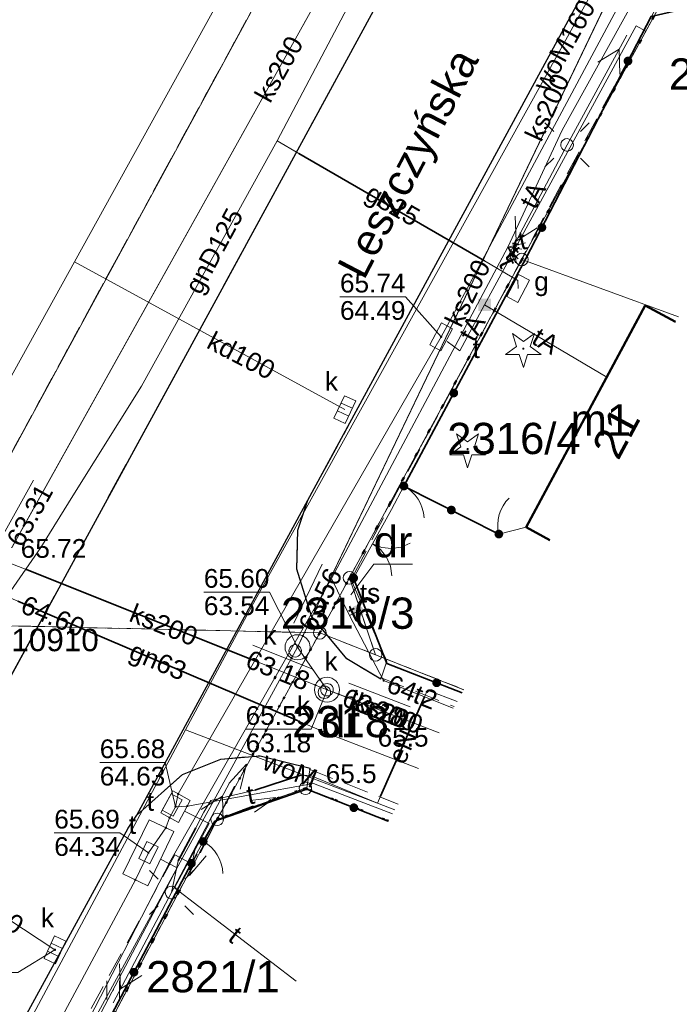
# Model space of a CAD drawing. Extents: x 6420891 to 6421372, y 5789686 to 5790696.
# Tile 12 of 48: x 6421057 to 6421084, y 5789972 to 5790011. Entities that reach past the tile are written whole.
import ezdxf
from ezdxf.enums import TextEntityAlignment as Align

# ---------------------------------------------------------------- set-up
doc = ezdxf.new("R2010")
doc.units = 0
doc.header["$PDSIZE"] = 0.75
for name, pattern in [('KROPK2', [2, 0, -2]), ('PRZER1-1', [2, 1, -1]), ('PRZER2-1', [3, 2, -1]), ('PRZER3-1', [4, 3, -1])]:
    doc.linetypes.add(name, pattern=pattern)
doc.layers.get('0').update_dxf_attribs({"linetype": 'CONTINUOUS', "lineweight": 13})
for name, color, linetype, lineweight in [('GEPADR', 7, 'CONTINUOUS', 18), ('GEPADR_O', 7, 'CONTINUOUS', 18), ('GEPPGD', 7, 'CONTINUOUS', 18), ('GESBZO', 7, 'CONTINUOUS', 50), ('GESBZO_O', 7, 'CONTINUOUS', 50), ('GESDZI', 7, 'CONTINUOUS', 18), ('GESDZI_O', 7, 'CONTINUOUS', 18), ('GESJAE', 7, 'KROPK2', 50), ('GSLKBR', 7, 'CONTINUOUS', 18), ('GSLKFU', 7, 'CONTINUOUS', 18), ('GSLKOC', 7, 'PRZER2-1', 18), ('GSLKOG', 7, 'CONTINUOUS', 35), ('GSLKRW', 7, 'CONTINUOUS', 25), ('GSPIST', 7, 'CONTINUOUS', 18), ('GSPPS3_O', 7, 'CONTINUOUS', 18), ('GSPWPN', 7, 'CONTINUOUS', 13), ('GSPWPN_O', 7, 'CONTINUOUS', 13), ('GSPWPS_O', 7, 'CONTINUOUS', 13), ('GSSKOA', 7, 'PRZER3-1', 18), ('GSSKOD', 7, 'PRZER2-1', 18), ('GSSUTR', 7, 'PRZER2-1', 18), ('GTGTXT_O', 7, 'CONTINUOUS', 18), ('GUSIKP', 7, 'CONTINUOUS', 18)]:
    doc.layers.add(name, color=color, linetype=linetype, lineweight=lineweight)
for name, color, linetype, lineweight, true_color in [('GESKKL', 7, 'PRZER3-1', 18, 0x24bc24), ('GESUZY', 7, 'PRZER1-1', 18, 0x008000), ('GESUZY_O', 7, 'PRZER1-1', 18, 0x008000), ('GSPRDI', 7, 'CONTINUOUS', 18, 0x008000), ('GULENN', 1, 'CONTINUOUS', 18, 0xff0000), ('GULENN_O', 1, 'CONTINUOUS', 18, 0xff0000), ('GULEOR', 1, 'CONTINUOUS', 35, 0xff0000), ('GULGNP', 7, 'CONTINUOUS', 18, 0xbfbf00), ('GULGNP_O', 7, 'CONTINUOUS', 18, 0xbfbf00), ('GULGOR', 7, 'CONTINUOUS', 35, 0xbfbf00), ('GULGSP', 7, 'CONTINUOUS', 18, 0xbfbf00), ('GULGSP_O', 7, 'CONTINUOUS', 18, 0xbfbf00), ('GULKDP', 7, 'CONTINUOUS', 18, 0x803300), ('GULKDP_O', 7, 'CONTINUOUS', 18, 0x803300), ('GULKOR', 7, 'CONTINUOUS', 35, 0x803300), ('GULKSP', 7, 'CONTINUOUS', 18, 0x803300), ('GULKSP_O', 7, 'CONTINUOUS', 18, 0x803300), ('GULTPR', 7, 'CONTINUOUS', 18, 0xff9100), ('GULTPR_O', 7, 'CONTINUOUS', 18, 0xff9100), ('GULWOP', 5, 'CONTINUOUS', 18, 0x0000ff), ('GULWOP_O', 5, 'CONTINUOUS', 18, 0x0000ff), ('GUPGSG', 7, 'CONTINUOUS', 18, 0xbfbf00), ('GUPGSG_O', 7, 'CONTINUOUS', 18, 0xbfbf00), ('GUPGSH_O', 7, 'CONTINUOUS', 5, 0xbfbf00), ('GUPIBH', 7, 'CONTINUOUS', 5, 0x0a0909), ('GUPIBH_O', 7, 'CONTINUOUS', 5, 0x0a0909), ('GUPISL', 7, 'CONTINUOUS', 18, 0x0a0909), ('GUPKKS', 7, 'CONTINUOUS', 18, 0x803300), ('GUPKKS_O', 7, 'CONTINUOUS', 18, 0x0a0909), ('GUPKSD', 7, 'CONTINUOUS', 18, 0x803300), ('GUPKSD_O', 7, 'CONTINUOUS', 18, 0x803300), ('GUPKSH', 7, 'CONTINUOUS', 5, 0x803300), ('GUPKSH_O', 7, 'CONTINUOUS', 5, 0x803300), ('GUPKWZ', 7, 'CONTINUOUS', 18, 0x0a0909), ('GUPKWZ_O', 7, 'CONTINUOUS', 18, 0x0a0909), ('GUPTSD', 7, 'CONTINUOUS', 18, 0xff9100), ('GUPTSD_O', 7, 'CONTINUOUS', 18, 0xff9100), ('GUPTSH', 7, 'CONTINUOUS', 5, 0xff9100), ('GUPTSH_O', 7, 'CONTINUOUS', 5, 0xff9100), ('GUPTST', 7, 'CONTINUOUS', 18, 0xff9100), ('GUPTST_O', 7, 'CONTINUOUS', 18, 0xff9100), ('GUPTWZ', 7, 'CONTINUOUS', 18, 0x0a0909), ('GUPTWZ_O', 7, 'CONTINUOUS', 18, 0x0a0909), ('GUPTZK', 7, 'CONTINUOUS', 5, 0x0a0909)]:
    doc.layers.add(name, color=color, linetype=linetype, lineweight=lineweight, true_color=true_color)
doc.styles.add('GEO-INFO', font='Arial')

# ---------------------------------------------------------------- blocks, each defined once
blk = doc.blocks.new('SUPE04_1')
at = {"color": 0}
for points in [[(6.982163, 1), (8.714214, 0), (6.982163, -1)], [(0, 0), (10, 0)]]:
    blk.add_lwpolyline(points, dxfattribs=at)
blk = doc.blocks.new('SZAFA1')
at = {"color": 0}
blk.add_lwpolyline([(-1, -0.5), (-1, 0.5), (1, 0.5), (1, -0.5)], close=True, dxfattribs=at)
blk = doc.blocks.new('KOLO')
blk.add_hatch(color=0).paths.add_polyline_path([(-0.5, 0), (-0.482963, -0.12941), (-0.433013, -0.25), (-0.353553, -0.353553), (-0.25, -0.433013), (-0.12941, -0.482963), (0, -0.5), (0.12941, -0.482963), (0.25, -0.433013), (0.353553, -0.353553), (0.433013, -0.25), (0.482963, -0.12941), (0.5, 0), (0.482963, 0.12941), (0.433013, 0.25), (0.353553, 0.353553), (0.25, 0.433013), (0.12941, 0.482963), (0, 0.5), (-0.12941, 0.482963), (-0.25, 0.433013), (-0.353553, 0.353553), (-0.433013, 0.25), (-0.482963, 0.12941)])
blk = doc.blocks.new('OKRAG_PELNY')
at = {"color": 0}
blk.add_lwpolyline([(0, 0.5), (0.12941, 0.482963), (0.25, 0.433013), (0.353553, 0.353553), (0.433013, 0.25), (0.482963, 0.12941), (0.5, 0), (0.482963, -0.12941), (0.433013, -0.25), (0.353553, -0.353553), (0.25, -0.433013), (0.12941, -0.482963), (0, -0.5), (-0.12941, -0.482963), (-0.25, -0.433013), (-0.353553, -0.353553), (-0.433013, -0.25), (-0.482963, -0.12941), (-0.5, 0), (-0.482963, 0.12941), (-0.433013, 0.25), (-0.353553, 0.353553), (-0.25, 0.433013), (-0.12941, 0.482963)], close=True, dxfattribs=at)
blk = doc.blocks.new('SUSM01_01')
at = {"color": 0}
for points in [[(-0.353553, 0.353553), (-0.212132, 0.212132)], [(0.353553, 0.353553), (0.212132, 0.212132)], [(-0.353553, -0.353553), (-0.212132, -0.212132)], [(0.353553, -0.353553), (0.212132, -0.212132)]]:
    blk.add_lwpolyline(points, dxfattribs=at)
blk.add_lwpolyline([(0, 0.1), (0.034202, 0.093969), (0.064279, 0.076604), (0.086603, 0.05), (0.096593, 0.025882), (0.1, 0), (0.096593, -0.025882), (0.086603, -0.05), (0.068017, -0.073305), (0.043388, -0.090097), (0.014904, -0.098883), (-0.014904, -0.098883), (-0.043388, -0.090097), (-0.068017, -0.073305), (-0.086603, -0.05), (-0.097493, -0.022252), (-0.09972, 0.007473), (-0.093087, 0.036534), (-0.078183, 0.062349), (-0.056332, 0.082624), (-0.029476, 0.095557)], close=True, dxfattribs=at)
blk = doc.blocks.new('PROSTOKAT1_5-1_PELNY')
at = {"color": 0}
blk.add_lwpolyline([(0.75, -0.5), (-0.75, -0.5), (-0.75, 0.5), (0.75, 0.5)], close=True, dxfattribs=at)
blk = doc.blocks.new('PROSTOKAT2-1_PELNY')
at = {"color": 0}
blk.add_lwpolyline([(1, 0.5), (1, -0.5), (-1, -0.5), (-1, 0.5)], close=True, dxfattribs=at)
blk = doc.blocks.new('KWADRAT_PELNY')
blk.add_hatch(color=0).paths.add_polyline_path([(0.5, 0.5), (-0.5, 0.5), (-0.5, -0.5), (0.5, -0.5)])
blk = doc.blocks.new('SUUS05')
at = {"color": 0}
blk.add_lwpolyline([(0.5, -0.25), (-0.5, -0.25), (-0.5, 0.25), (0.5, 0.25)], close=True, dxfattribs=at)
for points in [[(-0.175, -0.25), (-0.175, 0.25)], [(0.175, -0.25), (0.175, 0.25)]]:
    blk.add_lwpolyline(points, dxfattribs=at)
blk = doc.blocks.new('KTOK04')
at = {"color": 0}
blk.add_lwpolyline([(0, 0), (-0.01711, -0.261052), (-0.068148, -0.517638), (-0.152241, -0.765367), (-0.267949, -1), (-0.413293, -1.217523), (-0.585786, -1.414214), (-0.782477, -1.586707), (-1, -1.732051)], dxfattribs=at)
blk = doc.blocks.new('SLBRA')
at = {"color": 0}
for points in [[(1.732051, 1), (1.414214, 0.585786), (1, 0.267949), (0.517638, 0.068148), (0, 0)], [(0, 0), (0.517638, -0.068148), (1, -0.267949), (1.414214, -0.585786), (1.732051, -1)]]:
    blk.add_lwpolyline(points, dxfattribs=at)
blk = doc.blocks.new('SPDIP')
blk.add_hatch(color=0).paths.add_polyline_path([(0, -0.09), (0.027812, -0.085595), (0.052901, -0.072812), (0.072812, -0.052901), (0.085595, -0.027812), (0.09, 0), (0.085595, 0.027812), (0.072812, 0.052901), (0.052901, 0.072812), (0.027812, 0.085595), (0, 0.09), (-0.027812, 0.085595), (-0.052901, 0.072812), (-0.072812, 0.052901), (-0.085595, 0.027812), (-0.09, 0), (-0.085595, -0.027812), (-0.072812, -0.052901), (-0.052901, -0.072812), (-0.027812, -0.085595)])
at = {"color": 0}
blk.add_lwpolyline([(0.544942, 0.177062), (1.426676, -0.463555), (0.336792, -0.463555), (0, -1.500096), (-0.336792, -0.463555), (-1.426676, -0.463555), (-0.544942, 0.177062), (-0.881734, 1.213603), (0, 0.572986), (0.881734, 1.213603)], close=True, dxfattribs=at)
blk = doc.blocks.new('POINT')
at = {"color": 0}
blk.add_point((0, 0), dxfattribs=at)
blk = doc.blocks.new('SPTRW')
at = {"color": 0}
for points in [[(-0.51332, 0.7233), (-0.51332, -0.7767)], [(0.48668, -0.7767), (0.48668, 0.7233)]]:
    blk.add_lwpolyline(points, dxfattribs=at)
blk = doc.blocks.new('EPPGS')
at = {"color": 0}
blk.add_lwpolyline([(0, 0.5), (0.154508, 0.475528), (0.293893, 0.404508), (0.404508, 0.293893), (0.475528, 0.154508), (0.5, 0), (0.475528, -0.154508), (0.404508, -0.293893), (0.293893, -0.404508), (0.154508, -0.475528), (0, -0.5), (-0.154508, -0.475528), (-0.293893, -0.404508), (-0.404508, -0.293893), (-0.475528, -0.154508), (-0.5, 0), (-0.475528, 0.154508), (-0.404508, 0.293893), (-0.293893, 0.404508), (-0.154508, 0.475528)], close=True, dxfattribs=at)
blk = doc.blocks.new('SPSWJ')
at = {"color": 0}
for points in [[(0, 0), (3, 0)], [(3, -0.5), (5, 0), (3, 0.5)]]:
    blk.add_lwpolyline(points, dxfattribs=at)

msp = doc.modelspace()

# ---------------------------------------------------------------- linework, layer by layer
at = {"layer": 'GESBZO', "linetype": 'Continuous', "lineweight": 50, "elevation": 10.26}
for points in [[(6421077.713, 5789990.941), (6421082.476, 5789999.81), (6421083.688, 5789999.164)], [(6421078.666, 5789990.429), (6421077.713, 5789990.941)]]:
    msp.add_lwpolyline(points, dxfattribs=at)
at = {"layer": 'GESDZI', "linetype": 'Continuous', "lineweight": 18, "elevation": 10.3}
for points in [[(6421135.099, 5790137.509), (6421053.401, 5789987.081), (6420961.435, 5789816.962), (6420958.743, 5789821.505), (6420954.971, 5789827.872)], [(6421121.732, 5790083.312), (6421117.02, 5790074.678), (6421086.476, 5790018.114), (6421077.543, 5790001.653), (6421070.646, 5789988.917), (6421069.455, 5789986.717), (6421053.401, 5789987.081), (6421135.099, 5790137.509)], [(6421077.543, 5790001.653), (6421086.476, 5790018.114), (6421090.236, 5790016.753), (6421093.188, 5790015.684)], [(6421083.805, 5789999.367), (6421077.543, 5790001.653), (6421070.646, 5789988.917), (6421071.69, 5789985.836)], [(6421083.805, 5789999.367), (6421077.543, 5790001.653)], [(6421072.204, 5789979.193), (6421068.88, 5789980.499), (6421065.346, 5789979.256), (6421069.455, 5789986.717), (6421071.69, 5789985.836), (6421075.224, 5789984.444)], [(6421071.69, 5789985.836), (6421075.224, 5789984.444)], [(6421058.157, 5789965.648), (6421065.346, 5789979.256), (6421068.88, 5789980.499), (6421072.204, 5789979.193)]]:
    msp.add_lwpolyline(points, dxfattribs=at)
for points in [[(6421069.455, 5789986.717), (6421070.646, 5789988.917), (6421071.69, 5789985.836)], [(6421069.455, 5789986.717), (6421065.346, 5789979.256), (6421058.157, 5789965.648), (6421048.808, 5789947.949), (6421021.023, 5789895.559), (6420945.154, 5789755.753), (6420931.728, 5789762.857), (6420936.45, 5789771.586), (6420961.435, 5789816.962), (6421053.401, 5789987.081)]]:
    msp.add_lwpolyline(points, close=True, dxfattribs=at)
at = {"layer": 'GESJAE', "linetype": 'KROPK2', "lineweight": 50, "ltscale": 0.5, "elevation": 10.3}
for points in [[(6421072.204, 5789979.193), (6421068.88, 5789980.499), (6421065.346, 5789979.256), (6421069.455, 5789986.717), (6421070.646, 5789988.917), (6421077.543, 5790001.653), (6421086.476, 5790018.114), (6421117.02, 5790074.678), (6421121.732, 5790083.312), (6421127.675, 5790094.324), (6421144.593, 5790125.52), (6421152.501, 5790140.103), (6421170.006, 5790172.381), (6421191.638, 5790212.271), (6421198.322, 5790224.595), (6421235.333, 5790291.653), (6421245.798, 5790310.625), (6421258.704, 5790334.023), (6421264.369, 5790344.293), (6421276.767, 5790366.771), (6421295.345, 5790400.451)], [(6421121.732, 5790083.312), (6421117.02, 5790074.678), (6421086.476, 5790018.114), (6421077.543, 5790001.653), (6421070.646, 5789988.917), (6421069.455, 5789986.717), (6421065.346, 5789979.256), (6421058.157, 5789965.648), (6421048.808, 5789947.949), (6421053.229, 5789945.629), (6421044.86, 5789930.373), (6421043.349, 5789927.619), (6421042.462, 5789926.002), (6421034.045, 5789910.658), (6421024.501, 5789893.26), (6421008.051, 5789863.273), (6420991.21, 5789832.614), (6420986.902, 5789824.717), (6420974.452, 5789801.879), (6420970.141, 5789793.971), (6420953.18, 5789762.856)], [(6420914.623, 5789700.386), (6420918.565, 5789707.611), (6420922.092, 5789705.723), (6420934.061, 5789727.678), (6420940.763, 5789739.972), (6420948.423, 5789754.023), (6420953.18, 5789762.856), (6420970.141, 5789793.971), (6420974.452, 5789801.879), (6420986.902, 5789824.717), (6420991.21, 5789832.614), (6421008.051, 5789863.273), (6421024.501, 5789893.26), (6421034.045, 5789910.658), (6421042.462, 5789926.002), (6421043.349, 5789927.619), (6421044.86, 5789930.373), (6421053.229, 5789945.629), (6421048.808, 5789947.949), (6421058.157, 5789965.648), (6421065.346, 5789979.256), (6421068.88, 5789980.499), (6421072.204, 5789979.193)]]:
    msp.add_lwpolyline(points, dxfattribs=at)
at = {"layer": 'GESKKL', "linetype": 'PRZER3-1', "lineweight": 18, "ltscale": 0.5, "elevation": 10.16}
msp.add_lwpolyline([(6421135.099, 5790137.509), (6421053.401, 5789987.081), (6420961.435, 5789816.962), (6420958.743, 5789821.505), (6420954.971, 5789827.872)], dxfattribs=at)
at = {"layer": 'GESUZY', "linetype": 'PRZER1-1', "lineweight": 18, "ltscale": 0.5, "elevation": 10.18}
for points in [[(6421135.099, 5790137.509), (6421053.401, 5789987.081), (6420961.435, 5789816.962), (6420958.743, 5789821.505), (6420954.971, 5789827.872)], [(6421121.732, 5790083.312), (6421117.02, 5790074.678), (6421086.476, 5790018.114), (6421077.543, 5790001.653), (6421070.646, 5789988.917), (6421069.455, 5789986.717), (6421053.401, 5789987.081), (6421135.099, 5790137.509)], [(6421077.543, 5790001.653), (6421086.476, 5790018.114), (6421090.236, 5790016.753), (6421098.244, 5790031.594), (6421106.617, 5790047.101), (6421121.538, 5790074.735), (6421130.983, 5790076.653), (6421130.772, 5790077.977), (6421141.144, 5790080.465)], [(6421075.224, 5789984.444), (6421071.69, 5789985.836), (6421070.646, 5789988.917), (6421077.543, 5790001.653)], [(6421072.204, 5789979.193), (6421068.88, 5789980.499), (6421065.346, 5789979.256), (6421069.455, 5789986.717), (6421071.69, 5789985.836), (6421075.224, 5789984.444)], [(6421053.61, 5789945.429), (6421053.229, 5789945.629), (6421048.808, 5789947.949), (6421058.157, 5789965.648), (6421065.346, 5789979.256), (6421068.88, 5789980.499), (6421072.204, 5789979.193)]]:
    msp.add_lwpolyline(points, dxfattribs=at)
for points in [[(6421071.69, 5789985.836), (6421069.455, 5789986.717), (6421070.646, 5789988.917)], [(6421069.455, 5789986.717), (6421065.346, 5789979.256), (6421058.157, 5789965.648), (6421048.808, 5789947.949), (6421021.023, 5789895.559), (6420945.154, 5789755.753), (6420931.728, 5789762.857), (6420936.45, 5789771.586), (6420961.435, 5789816.962), (6421053.401, 5789987.081)]]:
    msp.add_lwpolyline(points, close=True, dxfattribs=at)
at = {"layer": 'GESUZY_O', "linetype": 'Continuous', "lineweight": 9, "elevation": 10.8, "flags": 128}
msp.add_lwpolyline([(6421073.165, 5789989.464), (6421071.613, 5789989.464), (6421070.694, 5789988.235)], dxfattribs=at)
at = {"layer": 'GSLKBR', "linetype": 'Continuous', "lineweight": 18, "elevation": 10.18}
msp.add_lwpolyline([(6421070.81, 5789988.91), (6421072.33, 5789991.65)], dxfattribs=at)
at = {"layer": 'GSLKFU', "linetype": 'Continuous', "lineweight": 18, "elevation": 10.18}
for points in [[(6421072.33, 5789991.65), (6421072.82, 5789992.59)], [(6421077.713, 5789990.941), (6421076.62, 5789990.67)], [(6421064.32, 5789977.5), (6421064.79, 5789978.37)]]:
    msp.add_lwpolyline(points, dxfattribs=at)
at = {"layer": 'GSLKOC', "linetype": 'PRZER2-1', "lineweight": 18, "ltscale": 0.5, "elevation": 10.18}
for points in [[(6421071.89, 5789984.93), (6421074.834, 5789983.766)], [(6421069.03, 5789981.26), (6421072.59, 5789979.864)]]:
    msp.add_lwpolyline(points, dxfattribs=at)
at = {"layer": 'GSLKOG', "linetype": 'Continuous', "lineweight": 35, "elevation": 10.18}
for points in [[(6421072.82, 5789992.59), (6421077.7, 5790001.69), (6421082.71, 5790011.38), (6421084.87, 5790011.87)], [(6421072.82, 5789992.59), (6421076.62, 5789990.67)], [(6421070.81, 5789988.91), (6421072.14, 5789985.49), (6421075.155, 5789984.324)], [(6421064.79, 5789978.37), (6421065.26, 5789979.18), (6421068.94, 5789980.46), (6421072.197, 5789979.18)], [(6421059.72, 5789968.78), (6421064.32, 5789977.5)]]:
    msp.add_lwpolyline(points, dxfattribs=at)
at = {"layer": 'GSLKRW', "linetype": 'Continuous', "lineweight": 25, "elevation": 10.18}
for points in [[(6421195.82, 5790239.68), (6421179.4, 5790209.44), (6421161.89, 5790177.28), (6421135.48, 5790128.74), (6421117.94, 5790096.62), (6421100.38, 5790064.4), (6421082.56, 5790031.74), (6421065.53, 5790000.47), (6421053.05, 5789977.59), (6421041.12, 5789955.61), (6421023.81, 5789923.78), (6421007.52, 5789893.64), (6420990.23, 5789861.75), (6420974.45, 5789832.6), (6420956.81, 5789800.07), (6420945.16, 5789778.57), (6420944.15, 5789776.96), (6420943.3, 5789775.21), (6420933.6, 5789757.81)], [(6420989.467, 5789831.742), (6420987.755, 5789832.781), (6420986.65, 5789833.95), (6420985.91, 5789835.16), (6420985.62, 5789836.02), (6420985.51, 5789836.85), (6420985.59, 5789837.78), (6420986.21, 5789839.58), (6420987.76, 5789842.39), (6421004.51, 5789873.36), (6421020.08, 5789902.08), (6421024.66, 5789910.59), (6421039.68, 5789938.28), (6421057.09, 5789970.3), (6421061.79, 5789978.9), (6421062.13, 5789979.42), (6421068.98, 5789992.02), (6421085.27, 5790022.04), (6421098.58, 5790046.41), (6421112.23, 5790071.51), (6421113.36, 5790072.89), (6421114.96, 5790073.95), (6421116.54, 5790074.7)], [(6421071.9, 5789984.86), (6421070.54, 5789985.68), (6421069.13, 5789987.38), (6421068.54, 5789989.26), (6421068.57, 5789990.82), (6421068.98, 5789992.02)], [(6421062.13, 5789979.42), (6421063.96, 5789981.05), (6421065.49, 5789981.67), (6421067.07, 5789981.8), (6421069.07, 5789981.3)]]:
    msp.add_lwpolyline(points, dxfattribs=at)
at = {"layer": 'GSSKOA', "linetype": 'PRZER3-1', "lineweight": 18, "ltscale": 0.5, "elevation": 10.18}
for points in [[(6421117.94, 5790096.62), (6421100.38, 5790064.4), (6421082.56, 5790031.74), (6421065.53, 5790000.47), (6421053.05, 5789977.59), (6421041.12, 5789955.61), (6421023.81, 5789923.78), (6421007.52, 5789893.64), (6420990.23, 5789861.75), (6420974.45, 5789832.6), (6420956.81, 5789800.07), (6420945.16, 5789778.57), (6420944.15, 5789776.96), (6420943.3, 5789775.21)], [(6420948.39, 5789769.5), (6420949.54, 5789771.89), (6420956.63, 5789784.97), (6420972.83, 5789814.93), (6420977.663, 5789823.834), (6420987.76, 5789842.39), (6421004.51, 5789873.36), (6421020.08, 5789902.08), (6421024.66, 5789910.59), (6421039.68, 5789938.28), (6421057.09, 5789970.3), (6421061.79, 5789978.9), (6421062.13, 5789979.42), (6421068.98, 5789992.02), (6421085.27, 5790022.04), (6421098.58, 5790046.41), (6421112.23, 5790071.51), (6421113.36, 5790072.89), (6421114.96, 5790073.95), (6421116.54, 5790074.7)]]:
    msp.add_lwpolyline(points, dxfattribs=at)
at = {"layer": 'GSSKOD', "linetype": 'PRZER2-1', "lineweight": 18, "ltscale": 0.5, "elevation": 10.18}
msp.add_lwpolyline([(6421071.9, 5789984.86), (6421070.54, 5789985.68), (6421069.13, 5789987.38), (6421068.54, 5789989.26), (6421068.57, 5789990.82), (6421068.98, 5789992.02), (6421085.27, 5790022.04), (6421098.58, 5790046.41), (6421112.23, 5790071.51), (6421113.36, 5790072.89), (6421114.96, 5790073.95), (6421116.54, 5790074.7), (6421115.82, 5790073.04), (6421114.33, 5790070.23), (6421100.86, 5790045.25), (6421087.74, 5790021.1), (6421082.66, 5790011.25), (6421072.7, 5789992.65), (6421070.71, 5789988.84), (6421072.14, 5789985.58)], close=True, dxfattribs=at)
msp.add_lwpolyline([(6421057.09, 5789970.3), (6421061.79, 5789978.9), (6421062.13, 5789979.42), (6421063.96, 5789981.05), (6421065.49, 5789981.67), (6421067.07, 5789981.8), (6421069.07, 5789981.3), (6421068.93, 5789980.45), (6421065.27, 5789979.18), (6421064.33, 5789977.47), (6421063.66, 5789977.83), (6421058.98, 5789969.26)], dxfattribs=at)
at = {"layer": 'GSSUTR', "linetype": 'PRZER2-1', "lineweight": 18, "ltscale": 0.5, "elevation": 10.06}
msp.add_lwpolyline([(6421061.195, 5789972.443), (6421061.185, 5789972.423), (6421061.205, 5789972.423)], close=True, dxfattribs=at)
at = {"layer": 'GULENN', "linetype": 'Continuous', "lineweight": 18, "elevation": 10.18}
msp.add_lwpolyline([(6421074.95, 5789983.968), (6421073.77, 5789984.43), (6421073.65, 5789984.16), (6421071.88, 5789980.18), (6421071.76, 5789979.91), (6421069.08, 5789981.01), (6421068.7, 5789981.02), (6421066.85, 5789980.42), (6421065.09, 5789980.01), (6421064.82, 5789979.54), (6421064.49, 5789978.92), (6421063.79, 5789977.6), (6421063.52, 5789976.33)], dxfattribs=at)
at = {"layer": 'GULEOR', "linetype": 'Continuous', "lineweight": 35, "elevation": 10.18}
for points in [[(6421071.88, 5789980.18), (6421073.65, 5789984.16)], [(6421066.85, 5789980.42), (6421068.7, 5789981.02)], [(6421063.79, 5789977.6), (6421064.49, 5789978.92)]]:
    msp.add_lwpolyline(points, dxfattribs=at)
at = {"layer": 'GULGNP', "linetype": 'Continuous', "lineweight": 18, "elevation": 10.18}
for points in [[(6421078.404, 5790026.387), (6421072.476, 5790015.362), (6421067.75, 5790006.4), (6421062.327, 5789996.583), (6421059.571, 5789992.195), (6421058.298, 5789990.133), (6421057.092, 5789988.405), (6421056.911, 5789988.183)], [(6421073.41, 5789981.289), (6421069.806, 5789982.684), (6421068.591, 5789983.202), (6421057.373, 5789987.986), (6421056.911, 5789988.183)]]:
    msp.add_lwpolyline(points, dxfattribs=at)
at = {"layer": 'GULGOR', "linetype": 'Continuous', "lineweight": 35, "elevation": 10.18}
for points in [[(6421068.61, 5790005.9), (6421076.04, 5790001.6)], [(6421057.373, 5789987.986), (6421068.591, 5789983.202)]]:
    msp.add_lwpolyline(points, dxfattribs=at)
at = {"layer": 'GULGSP', "linetype": 'Continuous', "lineweight": 18, "elevation": 10.18}
msp.add_lwpolyline([(6421067.75, 5790006.4), (6421068.61, 5790005.9), (6421076.04, 5790001.6), (6421077.38, 5790000.82), (6421077.39, 5790000.5)], dxfattribs=at)
at = {"layer": 'GULKDP', "linetype": 'Continuous', "lineweight": 18, "elevation": 10.18}
for points in [[(6421098.077, 5790072.171), (6421073.662, 5790026.931), (6421059.636, 5790001.558), (6421050.23, 5789984.541), (6421025.976, 5789939.477), (6421001.882, 5789894.497), (6421004.411, 5789887.43), (6420980.852, 5789844.073), (6420956.769, 5789799.315), (6420933.722, 5789756.781)], [(6421059.636, 5790001.558), (6421070.459, 5789995.648)], [(6421053.115, 5789977.804), (6421058.86, 5789974.037)]]:
    msp.add_lwpolyline(points, dxfattribs=at)
at = {"layer": 'GULKOR', "linetype": 'Continuous', "lineweight": 35, "elevation": 10.18}
msp.add_lwpolyline([(6421057.678, 5789989.262), (6421066.959, 5789985.554)], dxfattribs=at)
at = {"layer": 'GULKSP', "linetype": 'Continuous', "lineweight": 18, "elevation": 10.18}
for points in [[(6421096.084, 5790062.666), (6421095.856, 5790062.221), (6421079.01, 5790029.406), (6421078.782, 5790028.961), (6421078.538, 5790028.524), (6421057.077, 5789990.036), (6421056.834, 5789989.6)], [(6421096.084, 5790062.666), (6421078.782, 5790028.961), (6421056.834, 5789989.6)], [(6421106.297, 5790056.597), (6421106.048, 5790056.163), (6421099.74, 5790045.165), (6421092.272, 5790032.146), (6421082.397, 5790014.928), (6421082.148, 5790014.495), (6421081.932, 5790014.044), (6421068.78, 5789986.595), (6421068.564, 5789986.144)], [(6421106.297, 5790056.597), (6421099.74, 5790045.165), (6421092.272, 5790032.146), (6421082.148, 5790014.495), (6421068.564, 5789986.144)], [(6421069.744, 5789984.442), (6421069.279, 5789984.627), (6421066.959, 5789985.554), (6421057.678, 5789989.262), (6421057.298, 5789989.414), (6421056.834, 5789989.6)], [(6421047.46, 5789946.967), (6421047.694, 5789947.409), (6421056.872, 5789964.715), (6421057.106, 5789965.156), (6421057.346, 5789965.595), (6421068.325, 5789985.705), (6421068.564, 5789986.144)], [(6421069.744, 5789984.442), (6421069.459, 5789984.853), (6421068.849, 5789985.733), (6421068.564, 5789986.144)], [(6421074.234, 5789982.723), (6421070.211, 5789984.263), (6421069.744, 5789984.442)], [(6421074.234, 5789982.723), (6421069.744, 5789984.442)]]:
    msp.add_lwpolyline(points, dxfattribs=at)
at = {"layer": 'GULTPR', "linetype": 'Continuous', "lineweight": 18, "elevation": 10.18}
for points in [[(6421112.271, 5790069.637), (6421111.773, 5790068.488), (6421074.547, 5789998.999), (6421074.311, 5789998.558), (6421074.061, 5789998.124), (6421063.792, 5789980.272), (6421063.685, 5789979.761)], [(6421069.93, 5789988.89), (6421076.98, 5790002.15), (6421079.15, 5790006.83), (6421091.98, 5790030.01), (6421093.7, 5790033.36), (6421104.07, 5790052.47)], [(6421076.052, 5789999.844), (6421082.108, 5790011.008), (6421082.503, 5790010.793)], [(6421076.98, 5790002.15), (6421077.68, 5790002.32)], [(6421076.98, 5790002.15), (6421077.28, 5790001.52)], [(6421076.98, 5790002.15), (6421077.39, 5790001.68)], [(6421076.98, 5790002.15), (6421077.54, 5790002.07)], [(6421074.553, 5789998.375), (6421075.052, 5789997.997), (6421076.052, 5789999.844)], [(6421076.052, 5789999.844), (6421080.936, 5789996.942)], [(6421069.93, 5789988.89), (6421063.5, 5789977.62), (6421059.75, 5789970.34), (6421056.43, 5789965.42), (6421054.14, 5789960.29), (6421050.49, 5789953.54), (6421045.12, 5789943.66), (6421044.83, 5789942.09), (6421039.5, 5789932.29), (6421034.8, 5789924.1), (6421024.61, 5789905.36)], [(6421074.796, 5789983.699), (6421072.01, 5789984.81), (6421070.64, 5789987.41), (6421069.93, 5789988.89)], [(6421070.64, 5789987.41), (6421070.96, 5789987.57)], [(6421063.685, 5789979.761), (6421064.156, 5789979.79), (6421069.205, 5789980.696), (6421072.368, 5789979.477)], [(6421063.685, 5789979.761), (6421063.445, 5789979.322), (6421063.299, 5789978.918), (6421062.597, 5789977.921), (6421062.076, 5789976.838), (6421016.611, 5789892.163), (6421016.284, 5789891.771), (6421016.045, 5789891.332), (6421015.722, 5789891.052), (6421015.271, 5789890.016), (6421014.689, 5789889.051), (6420988.214, 5789840.576), (6420987.974, 5789840.137), (6420987.736, 5789839.698), (6420972.769, 5789812.009)], [(6421064.042, 5789979.581), (6421065.029, 5789979.084), (6421063.638, 5789976.512), (6421068.516, 5789972.779)], [(6421063.084, 5789977.664), (6421063.753, 5789977.311), (6421050.097, 5789951.353)]]:
    msp.add_lwpolyline(points, dxfattribs=at)
at = {"layer": 'GULWOP', "linetype": 'Continuous', "lineweight": 18, "elevation": 10.18}
for points in [[(6421064.082, 5789982.838), (6421066.733, 5789987.789), (6421092.96, 5790035.09), (6421112.512, 5790072.135), (6421113.319, 5790073.592)], [(6420981.71, 5789829.554), (6420997.419, 5789858.115), (6421021.981, 5789903.802), (6421024.247, 5789907.864), (6421027.61, 5789913.89), (6421038.372, 5789934.32), (6421054.845, 5789965.59), (6421064.082, 5789982.838)], [(6421072.46, 5789979.638), (6421064.082, 5789982.838)]]:
    msp.add_lwpolyline(points, dxfattribs=at)
at = {"layer": 'GUPIBH_O', "linetype": 'Continuous', "lineweight": 9, "elevation": 10.8, "flags": 128}
for points in [[(6421064.816, 5789988.349), (6421067.437, 5789988.349), (6421068.564, 5789986.144)], [(6421064.816, 5789988.349), (6421067.437, 5789988.349)], [(6421066.488, 5789982.862), (6421069.108, 5789982.862), (6421069.744, 5789984.442)], [(6421066.488, 5789982.862), (6421069.108, 5789982.862)], [(6421060.652, 5789981.532), (6421063.273, 5789981.532), (6421063.685, 5789979.761)], [(6421060.652, 5789981.532), (6421063.273, 5789981.532)], [(6421058.831, 5789978.717), (6421061.452, 5789978.717), (6421062.597, 5789977.921)], [(6421058.831, 5789978.717), (6421061.452, 5789978.717)]]:
    msp.add_lwpolyline(points, dxfattribs=at)
at = {"layer": 'GUPKSH_O', "linetype": 'Continuous', "lineweight": 9, "elevation": 10.8, "flags": 128}
for points in [[(6421056.728, 5789990.544), (6421058.004, 5789992.833)], [(6421068.411, 5789987.103), (6421069.544, 5789989.466)], [(6421066.771, 5789986.225), (6421069.204, 5789985.252)], [(6421070.619, 5789984.699), (6421073.067, 5789983.762)], [(6421054.753, 5789973.129), (6421057.374, 5789973.129), (6421058.86, 5789974.037)]]:
    msp.add_lwpolyline(points, dxfattribs=at)
at = {"layer": 'GUPTSH_O', "linetype": 'Continuous', "lineweight": 9, "elevation": 10.8, "flags": 128}
for points in [[(6421070.262, 5790000.163), (6421072.883, 5790000.163), (6421074.311, 5789998.558)], [(6421070.262, 5790000.163), (6421072.883, 5790000.163)]]:
    msp.add_lwpolyline(points, dxfattribs=at)
at = {"layer": 'GUSIKP', "linetype": 'Continuous', "lineweight": 18, "elevation": 10.22}
for points in [[(6421068.564, 5789985.644, -1), (6421068.564, 5789986.644, -1)], [(6421069.744, 5789983.942, -1), (6421069.744, 5789984.942, -1)]]:
    msp.add_lwpolyline(points, format="xyb", close=True, dxfattribs=at)
for points in [[(6421063.094, 5789979.513), (6421063.573, 5789980.392), (6421064.275, 5789980.009), (6421063.797, 5789979.131)], [(6421061.58, 5789977.077), (6421062.623, 5789979.243), (6421063.614, 5789978.766), (6421062.571, 5789976.6)]]:
    msp.add_lwpolyline(points, close=True, dxfattribs=at)

# ---------------------------------------------------------------- block references
at = {"layer": 'GEPADR', "lineweight": 18}
msp.add_blockref('POINT', (6421080.755, 5789995.021, 10.28), dxfattribs=at)
at = {"layer": 'GEPPGD', "lineweight": 18, "xscale": 0.5, "yscale": 0.5}
for p in [(6421077.543, 5790001.653, 10.32), (6421070.646, 5789988.917, 10.32), (6421069.455, 5789986.717, 10.32), (6421071.69, 5789985.836, 10.32), (6421068.88, 5789980.499, 10.32), (6421065.346, 5789979.256, 10.32)]:
    msp.add_blockref('EPPGS', p, dxfattribs=at)
at = {"layer": 'GSLKBR', "lineweight": 18, "xscale": 0.75, "yscale": 0.75, "rotation": 330.9809171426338}
msp.add_blockref('SLBRA', (6421071.57, 5789990.28, 10.18), dxfattribs=at)
at = {"layer": 'GSLKFU', "lineweight": 18}
for p, xscale, yscale, rotation in [((6421072.82, 5789992.59, 10.18), 0.7499999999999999, 0.7499999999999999, 62.4680232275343), ((6421076.62, 5789990.67, 10.18), 0.75, 0.75, 193.9273854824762), ((6421064.79, 5789978.37, 10.18), 0.75, 0.75, 61.62075693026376)]:
    msp.add_blockref('KTOK04', p, dxfattribs=dict(at, xscale=xscale, yscale=yscale, rotation=rotation))
at = {"layer": 'GSLKOG', "lineweight": 35, "xscale": 0.35, "yscale": 0.35}
for p in [(6421081.787, 5790009.595, 10.18), (6421078.342, 5790002.933, 10.18), (6421074.817, 5789996.313, 10.18), (6421072.82, 5789992.59, 10.18), (6421072.82, 5789992.59, 10.18), (6421074.72, 5789991.63, 10.18), (6421076.62, 5789990.67, 10.18), (6421070.81, 5789988.91, 10.18), (6421074.131, 5789984.72, 10.18), (6421070.817, 5789979.722, 10.18), (6421064.79, 5789978.37, 10.18), (6421064.32, 5789977.5, 10.18), (6421062.02, 5789973.14, 10.18)]:
    msp.add_blockref('KOLO', p, dxfattribs=at)
at = {"layer": 'GSPIST', "lineweight": 18}
for xscale, yscale, rotation in [(0.5, 0.5, 62.09067157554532), (0.5, 0.5, 20.53845077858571), (0.4999999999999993, 0.4999999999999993, 243.6255157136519)]:
    msp.add_blockref('SPSWJ', (6421065.346, 5789979.256, 10.32), dxfattribs=dict(at, xscale=xscale, yscale=yscale, rotation=rotation))
at = {"layer": 'GSPRDI', "lineweight": 18, "xscale": 0.5, "yscale": 0.5}
for p in [(6421077.6, 5789998.09, 10.12), (6421075.37, 5789994.07, 10.12)]:
    msp.add_blockref('SPDIP', p, dxfattribs=at)
at = {"layer": 'GSPWPN', "lineweight": 13, "xscale": 0.09, "yscale": 0.09}
for p in [(6421071.49, 5789982.65, 10.2), (6421068.94, 5789980.46, 10.2)]:
    msp.add_blockref('KOLO', p, dxfattribs=at)
at = {"layer": 'GSSUTR', "lineweight": 18, "xscale": 0.5, "yscale": 0.5}
msp.add_blockref('SPTRW', (6421061.195, 5789972.433, 10.06), dxfattribs=at)
at = {"layer": 'GULENN', "lineweight": 18}
for p, xscale, yscale, rotation in [((6421079.35, 5790006.24, 10.18), 0.5, 0.5, 61.38467909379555), ((6421079.35, 5790006.24, 10.18), 0.5000000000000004, 0.5000000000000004, 242.109770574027), ((6421063.52, 5789976.33, 10.18), 0.5, 0.5, 62.10977057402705), ((6421063.52, 5789976.33, 10.18), 0.4999999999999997, 0.4999999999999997, 242.1473121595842)]:
    msp.add_blockref('SUPE04_1', p, dxfattribs=dict(at, xscale=xscale, yscale=yscale, rotation=rotation))
at = {"layer": 'GUPGSG', "lineweight": 18, "xscale": 0.5, "yscale": 0.5, "rotation": 61.93540771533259}
msp.add_blockref('SZAFA1', (6421077.39, 5790000.5, 10.24), dxfattribs=at)
at = {"layer": 'GUPIBH', "lineweight": 5, "xscale": 0.09, "yscale": 0.09}
for p in [(6421068.564, 5789986.144, 10.24), (6421069.744, 5789984.442, 10.24), (6421063.685, 5789979.761, 10.24), (6421062.597, 5789977.921, 10.24)]:
    msp.add_blockref('KOLO', p, dxfattribs=at)
at = {"layer": 'GUPISL', "lineweight": 18, "xscale": 2.5, "yscale": 2.5}
for p in [(6421079.35, 5790006.24, 10.24), (6421063.52, 5789976.33, 10.24)]:
    msp.add_blockref('SUSM01_01', p, dxfattribs=at)
at = {"layer": 'GUPKKS', "lineweight": 18}
for p, rotation in [((6421070.459, 5789995.648, 10.24), 244.9516379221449), ((6421058.86, 5789974.037, 10.24), 245.4391290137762)]:
    msp.add_blockref('SUUS05', p, dxfattribs=dict(at, rotation=rotation))
at = {"layer": 'GUPKSD', "lineweight": 18, "xscale": 0.5, "yscale": 0.5}
msp.add_blockref('OKRAG_PELNY', (6421069.744, 5789984.442, 10.24), dxfattribs=at)
at = {"layer": 'GUPKSH', "lineweight": 5, "xscale": 0.09, "yscale": 0.09}
for p in [(6421068.78, 5789986.595, 10.24), (6421068.325, 5789985.705, 10.24), (6421068.849, 5789985.733, 10.24), (6421069.459, 5789984.853, 10.24), (6421069.279, 5789984.627, 10.24), (6421070.211, 5789984.263, 10.24), (6421058.86, 5789974.037, 10.24)]:
    msp.add_blockref('KOLO', p, dxfattribs=at)
at = {"layer": 'GUPKWZ', "lineweight": 18, "xscale": 0.5, "yscale": 0.5}
for p in [(6421068.47, 5789986, 10.25), (6421069.64, 5789984.34, 10.25)]:
    msp.add_blockref('OKRAG_PELNY', p, dxfattribs=at)
at = {"layer": 'GUPTSD', "lineweight": 18, "xscale": 0.5, "yscale": 0.5, "rotation": 61.8214528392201}
msp.add_blockref('PROSTOKAT2-1_PELNY', (6421074.311, 5789998.558, 10.24), dxfattribs=at)
at = {"layer": 'GUPTSH', "lineweight": 5, "xscale": 0.09, "yscale": 0.09}
for p in [(6421074.311, 5789998.558, 10.24), (6421072.01, 5789984.81, 10.24), (6421063.792, 5789980.272, 10.24), (6421064.156, 5789979.79, 10.24), (6421063.445, 5789979.322, 10.24), (6421063.299, 5789978.918, 10.24), (6421062.076, 5789976.838, 10.24)]:
    msp.add_blockref('KOLO', p, dxfattribs=at)
at = {"layer": 'GUPTST', "lineweight": 5, "xscale": 0.5, "yscale": 0.5}
msp.add_blockref('KOLO', (6421070.96, 5789987.57, 10.24), dxfattribs=at)
at = {"layer": 'GUPTWZ', "lineweight": 18, "xscale": 0.5, "yscale": 0.5}
for p, rotation in [((6421063.553, 5789979.833, 10.25), 61.30082849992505), ((6421062.597, 5789977.921, 10.25), 244.2919782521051)]:
    msp.add_blockref('PROSTOKAT1_5-1_PELNY', p, dxfattribs=dict(at, rotation=rotation))
at = {"layer": 'GUPTZK', "lineweight": 5, "xscale": 0.5, "yscale": 0.5}
msp.add_blockref('KWADRAT_PELNY', (6421076.052, 5789999.844, 10.24), dxfattribs=at)

# ---------------------------------------------------------------- texts
at = {"layer": 'GEPADR_O', "linetype": 'Continuous', "lineweight": 0, "style": 'GEO-INFO'}
msp.add_text('21', height=1.25, rotation=61.7609, dxfattribs=at).set_placement((6421080.755, 5789995.021, 10.8), align=Align.TOP_CENTER)
at = {"layer": 'GESBZO_O', "linetype": 'Continuous', "lineweight": 0, "style": 'GEO-INFO'}
msp.add_text('m1', height=1.25, dxfattribs=at).set_placement((6421080.701, 5789995.236, 10.8), align=Align.MIDDLE_CENTER)
at = {"layer": 'GESDZI_O', "linetype": 'Continuous', "lineweight": 0, "style": 'GEO-INFO'}
for s, p in [('2315', (6421085.366, 5790009.075, 10.8)), ('2316/4', (6421077.225, 5789994.495, 10.8)), ('2318', (6421070.285, 5789983.169, 10.8)), ('2821/1', (6421065.181, 5789972.962, 10.8))]:
    msp.add_text(s, height=1.25, dxfattribs=at).set_placement(p, align=Align.MIDDLE_CENTER)
msp.add_text('2316/3', height=1.25, dxfattribs=at).set_placement((6421070.572, 5789987.529, 10.8), align=Align.MIDDLE)
at = {"layer": 'GESUZY_O', "linetype": 'Continuous', "lineweight": 0, "style": 'GEO-INFO'}
for p in [(6421072.389, 5789990.366), (6421070.285, 5789983.169, 10.8)]:
    msp.add_text('dr', height=1.25, dxfattribs=at).set_placement(p, align=Align.MIDDLE_CENTER)
at = {"layer": 'GSPPS3_O', "linetype": 'Continuous', "lineweight": 0, "style": 'GEO-INFO'}
msp.add_text('10910', height=0.9, dxfattribs=at).set_placement((6421057.116, 5789986.433, 10.8), align=Align.MIDDLE_LEFT)
at = {"layer": 'GSPWPN_O', "linetype": 'Continuous', "lineweight": 0, "style": 'GEO-INFO'}
for p in [(6421071.769, 5789982.165, 10.8), (6421069.69, 5789980.71, 10.8)]:
    msp.add_text('65.5', height=0.75, dxfattribs=at).set_placement(p)
at = {"layer": 'GSPWPS_O', "linetype": 'Continuous', "lineweight": 0, "style": 'GEO-INFO'}
msp.add_text('65.72', height=0.75, dxfattribs=at).set_placement((6421057.49, 5789989.72, 10.8))
at = {"layer": 'GTGTXT_O', "linetype": 'Continuous', "lineweight": 0, "style": 'GEO-INFO'}
msp.add_text('Leszczyńska', height=1.25, rotation=62.4618, dxfattribs=at).set_placement((6421071.221, 5790000.792, 10.8))
at = {"layer": 'GULENN_O', "linetype": 'Continuous', "lineweight": 0, "style": 'GEO-INFO'}
msp.add_text('eN', height=0.75, rotation=66.0242, dxfattribs=at).set_placement((6421072.765, 5789982.17, 10.8), align=Align.MIDDLE_CENTER)
at = {"layer": 'GULGNP_O', "linetype": 'Continuous', "lineweight": 0, "style": 'GEO-INFO'}
msp.add_text('gnD125', height=0.75, rotation=61.6115, dxfattribs=at).set_placement((6421065.313, 5790001.948, 10.8), align=Align.MIDDLE)
msp.add_text('gn63', height=0.75, rotation=336.9059, dxfattribs=at).set_placement((6421062.982, 5789985.594, 10.8), align=Align.MIDDLE_CENTER)
at = {"layer": 'GULGSP_O', "linetype": 'Continuous', "lineweight": 0, "style": 'GEO-INFO'}
msp.add_text('gs25', height=0.75, rotation=329.9405, dxfattribs=at).set_placement((6421072.325, 5790003.75, 10.8), align=Align.MIDDLE)
at = {"layer": 'GULKDP_O', "linetype": 'Continuous', "lineweight": 0, "style": 'GEO-INFO'}
for s, rotation, p in [('kd100', 332.409, (6421066.321, 5789997.827, 10.8)), ('kdD200', 326.7499, (6421055.987, 5789975.921, 10.8))]:
    msp.add_text(s, height=0.75, rotation=rotation, dxfattribs=at).set_placement(p, align=Align.MIDDLE)
at = {"layer": 'GULKSP_O', "linetype": 'Continuous', "lineweight": 0, "style": 'GEO-INFO'}
for rotation, p in [(60.856, (6421067.808, 5790009.28, 10.8)), (60.856, (6421067.808, 5790009.28, 10.8)), (65.4489, (6421078.541, 5790007.754, 10.8)), (64.3999, (6421075.356, 5790000.319, 10.8)), (338.2213, (6421063.217, 5789987.049, 10.8))]:
    msp.add_text('ks200', height=0.75, rotation=rotation, dxfattribs=at).set_placement(p, align=Align.MIDDLE)
for p in [(6421071.989, 5789983.582, 10.8), (6421072.222, 5789983.493, 10.8)]:
    msp.add_text('ks200', height=0.75, rotation=339.0531, dxfattribs=at).set_placement(p, align=Align.MIDDLE_CENTER)
at = {"layer": 'GULTPR_O', "linetype": 'Continuous', "lineweight": 0, "style": 'GEO-INFO'}
for s, rotation, p in [('tA', 62.5718, (6421077.974, 5790004.228, 10.8)), ('t', 351.8699, (6421077.26, 5790002.11, 10.8)), ('t', 13.6504, (6421077.559, 5790002.416, 10.8)), ('t', 311.0995, (6421077.185, 5790001.915, 10.8)), ('t', 295.4634, (6421076.986, 5790001.535, 10.8)), ('tA', 61.5627, (6421075.552, 5789998.92, 10.8)), ('tA', 329.2835, (6421078.494, 5789998.393, 10.8)), ('t', 26.5651, (6421070.8, 5789987.49, 10.8))]:
    msp.add_text(s, height=0.75, rotation=rotation, dxfattribs=at).set_placement(p, align=Align.MIDDLE)
for rotation, p in [(338.2598, (6421073.403, 5789984.255, 10.8)), (10.1785, (6421066.681, 5789980.243, 10.8)), (322.5696, (6421066.077, 5789974.646, 10.8))]:
    msp.add_text('t', height=0.75, rotation=rotation, dxfattribs=at).set_placement(p, align=Align.MIDDLE_CENTER)
at = {"layer": 'GULWOP_O', "linetype": 'Continuous', "lineweight": 0, "style": 'GEO-INFO'}
msp.add_text('woM160', height=0.75, rotation=60.9933, dxfattribs=at).set_placement((6421079.227, 5790010.223, 10.8), align=Align.MIDDLE)
msp.add_text('woM', height=0.75, rotation=339.0941, dxfattribs=at).set_placement((6421068.271, 5789981.238, 10.8), align=Align.MIDDLE_CENTER)
at = {"layer": 'GUPGSG_O', "linetype": 'Continuous', "lineweight": 0, "style": 'GEO-INFO'}
msp.add_text('g', height=0.75, rotation=360, dxfattribs=at).set_placement((6421078.616, 5790000.41, 10.8), align=Align.RIGHT)
at = {"layer": 'GUPGSH_O', "linetype": 'Continuous', "lineweight": 0, "style": 'GEO-INFO'}
msp.add_text('64.60', height=0.75, rotation=336.9059, dxfattribs=at).set_placement((6421057.572, 5789987.901, 10.8), align=Align.MIDDLE_LEFT)
at = {"layer": 'GUPIBH_O', "linetype": 'Continuous', "lineweight": 0, "style": 'GEO-INFO'}
for s, p in [('65.60', (6421064.816, 5789988.522)), ('63.54', (6421064.816, 5789987.427)), ('65.55', (6421066.488, 5789983.035)), ('65.68', (6421060.652, 5789981.705)), ('63.18', (6421066.488, 5789981.94)), ('64.63', (6421060.652, 5789980.61)), ('65.69', (6421058.831, 5789978.889)), ('64.34', (6421058.831, 5789977.794))]:
    msp.add_text(s, height=0.75, rotation=360, dxfattribs=at).set_placement(p)
at = {"layer": 'GUPKKS_O', "linetype": 'Continuous', "lineweight": 0, "style": 'GEO-INFO'}
for p in [(6421070.183, 5789996.408, 10.8), (6421058.819, 5789974.941, 10.8)]:
    msp.add_text('k', height=0.75, dxfattribs=at).set_placement(p, align=Align.RIGHT)
at = {"layer": 'GUPKSD_O', "linetype": 'Continuous', "lineweight": 0, "style": 'GEO-INFO'}
msp.add_text('k', height=0.75, dxfattribs=at).set_placement((6421069.058, 5789983.423, 10.8), align=Align.RIGHT)
at = {"layer": 'GUPKSH_O', "linetype": 'Continuous', "lineweight": 0, "style": 'GEO-INFO'}
for s, rotation, p in [('63.31', 60.856, (6421057.21, 5789990.275)), ('63.56', 64.3999, (6421068.909, 5789986.864)), ('63.18', 338.2213, (6421066.566, 5789985.711)), ('63.18', 339.0531, (6421070.421, 5789984.182))]:
    msp.add_text(s, height=0.75, rotation=rotation, dxfattribs=at).set_placement(p, align=Align.MIDDLE_LEFT)
at = {"layer": 'GUPKWZ_O', "linetype": 'Continuous', "lineweight": 0, "style": 'GEO-INFO'}
for p in [(6421067.72, 5789986.25, 10.8), (6421070.169, 5789985.208, 10.8)]:
    msp.add_text('k', height=0.75, dxfattribs=at).set_placement(p, align=Align.RIGHT)
at = {"layer": 'GUPTSD_O', "linetype": 'Continuous', "lineweight": 0, "style": 'GEO-INFO'}
msp.add_text('t', height=0.75, dxfattribs=at).set_placement((6421075.859, 5789997.713, 10.8), align=Align.RIGHT)
at = {"layer": 'GUPTSH_O', "linetype": 'Continuous', "lineweight": 0, "style": 'GEO-INFO'}
for s, p in [('65.74', (6421070.262, 5790000.336)), ('64.49', (6421070.262, 5789999.241))]:
    msp.add_text(s, height=0.75, rotation=360, dxfattribs=at).set_placement(p)
msp.add_text('64.2', height=0.75, rotation=338.2598, dxfattribs=at).set_placement((6421072.207, 5789984.732, 10.8), align=Align.MIDDLE_LEFT)
at = {"layer": 'GUPTST_O', "linetype": 'Continuous', "lineweight": 0, "style": 'GEO-INFO'}
msp.add_text('ts', height=0.75, dxfattribs=at).set_placement((6421071.872, 5789987.937, 10.8), align=Align.RIGHT)
at = {"layer": 'GUPTWZ_O', "linetype": 'Continuous', "lineweight": 0, "style": 'GEO-INFO'}
for p in [(6421062.825, 5789979.6, 10.8), (6421062.105, 5789978.677, 10.8)]:
    msp.add_text('t', height=0.75, rotation=360, dxfattribs=at).set_placement(p, align=Align.RIGHT)

doc.saveas('drawing.dxf')
